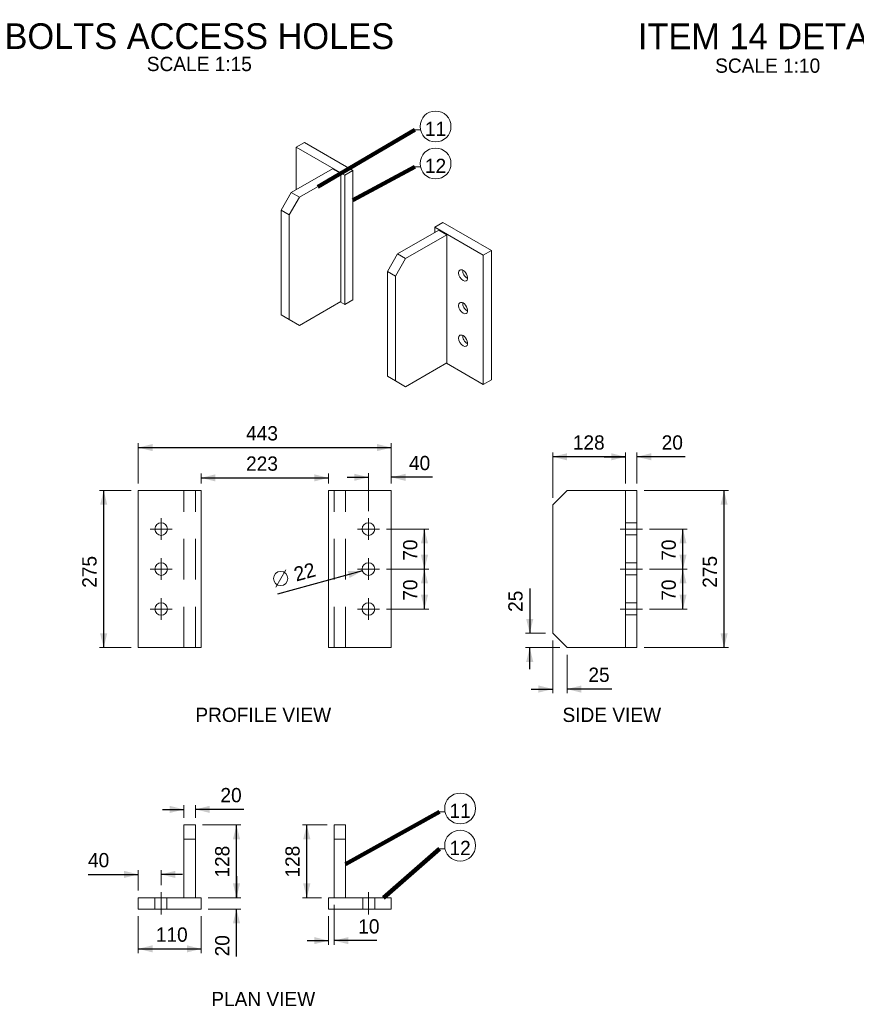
# Model space of a CAD drawing. Header units: millimetres. Extents: x -91343 to -63338, y -767328 to -747548.
# Tile 16 of 42: x -78994 to -74116, y -759567 to -753826. Entities that reach past the tile are written whole.
import ezdxf
from ezdxf.enums import TextEntityAlignment as Align

# ---------------------------------------------------------------- set-up
doc = ezdxf.new("R2010")
doc.units = ezdxf.units.MM
doc.header["$MEASUREMENT"] = 0
for name, pattern in [('DGN Style 2', [396.127113, 237.676268, -158.450845]), ('DGN Style 4', [634.199507, 316.90169, -158.450845, 0.396127, -158.450845]), ('DGN Style 5', [277.288979, 118.838134, -158.450845])]:
    doc.linetypes.add(name, pattern=pattern)
doc.styles.add('Style-ENGINEERING', font='ENGINEERING.shx')
doc.styles.add('Style-ENGINEERING_0', font='ENGINEERING.shx')
doc.dimstyles.new('MetricMM', dxfattribs={"dimtxt": 3, "dimasz": 3, "dimexe": 1.5, "dimexo": 1.5, "dimgap": 1.5, "dimtad": 1, "dimdec": 0, "dimzin": 7, "dimtxsty": 'Style-ENGINEERING_0', "dimcen": 0.09, "dimclrd": 1, "dimclre": 1, "dimclrt": 7, "dimadec": 0, "dimazin": 3, "dimtfac": 1, "dimtdec": 0, "dimtofl": 0, "dimtmove": 0, "dimatfit": 3, "dimfxl": 1, "dimtzin": 7, "dimlwd": -1, "dimlwe": 0, "dimarcsym": 0})

# ---------------------------------------------------------------- blocks, each defined once
blk = doc.blocks.new('*D646')
at = {"color": 1, "linetype": 'Continuous', "lineweight": 0, "transparency": 16777216}
for p, q in [((1986.6, 866.3), (2478.1, 866.3)), ((1986.6, -49.4), (2478.1, -49.4))]:
    blk.add_line(p, q, dxfattribs=at)
at = {"color": 1, "linetype": 'Continuous', "transparency": 16777216}
blk.add_line((2453.1, -49.4), (2453.1, 866.3), dxfattribs=at)
at = {"color": 1, "linetype": 'Continuous', "lineweight": 0, "transparency": 16777216, "extrusion": (0, 0, -1)}
blk.add_solid([(-2432.3, 783.1), (-2453.1, 866.3), (-2473.9, 783.1)], dxfattribs=at)
at = {"color": 1, "linetype": 'Continuous', "lineweight": 0, "transparency": 16777216}
blk.add_solid([(2473.9, 33.8), (2453.1, -49.4), (2432.3, 33.8)], dxfattribs=at)
at = {"layer": 'Defpoints', "color": 7, "linetype": 'Continuous', "lineweight": 0, "transparency": 16777216}
for p in [(1944.9, 866.3), (2453.1, 866.3), (2453.1, 408.4), (1944.9, -49.4)]:
    blk.add_point(p, dxfattribs=at)
at = {"color": 7, "linetype": 'Continuous', "lineweight": 0, "transparency": 16777216, "style": 'Style-ENGINEERING'}
blk.add_text('275', height=83.25, rotation=90, dxfattribs=at).set_placement((2369.9, 299.3), align=Align.MIDDLE_LEFT)
blk = doc.blocks.new('*D647')
at = {"color": 1, "linetype": 'Continuous', "lineweight": 0, "transparency": 16777216}
for p, q in [((1453.9, 824.7), (1453.9, 1088.3)), ((1878.3, 907.9), (1878.3, 1088.3))]:
    blk.add_line(p, q, dxfattribs=at)
at = {"color": 1, "linetype": 'Continuous', "transparency": 16777216}
blk.add_line((1878.3, 1063.3), (1453.9, 1063.3), dxfattribs=at)
at = {"color": 1, "linetype": 'Continuous', "lineweight": 0, "transparency": 16777216}
blk.add_solid([(1537.2, 1042.5), (1453.9, 1063.3), (1537.2, 1084.1)], dxfattribs=at)
at = {"color": 1, "linetype": 'Continuous', "lineweight": 0, "transparency": 16777216, "extrusion": (0, 0, -1)}
blk.add_solid([(-1795.1, 1084.1), (-1878.3, 1063.3), (-1795.1, 1042.5)], dxfattribs=at)
at = {"layer": 'Defpoints', "color": 7, "linetype": 'Continuous', "lineweight": 0, "transparency": 16777216}
for p in [(1453.9, 1063.3), (1666.1, 1063.3), (1878.3, 866.3), (1453.9, 783.1)]:
    blk.add_point(p, dxfattribs=at)
at = {"color": 7, "linetype": 'Continuous', "lineweight": 0, "transparency": 16777216, "style": 'Style-ENGINEERING'}
blk.add_text('128', height=83.25, dxfattribs=at).set_placement((1571.1, 1146.6), align=Align.MIDDLE_LEFT)
blk = doc.blocks.new('*D648')
at = {"color": 1, "linetype": 'Continuous', "transparency": 16777216}
for p, q in [((1753.5, 1063.3), (1878.3, 1063.3)), ((2225.6, 1063.3), (1944.9, 1063.3))]:
    blk.add_line(p, q, dxfattribs=at)
at = {"color": 1, "linetype": 'Continuous', "lineweight": 0, "transparency": 16777216}
for p, q in [((1878.3, 907.9), (1878.3, 1088.3)), ((1944.9, 907.9), (1944.9, 1088.3))]:
    blk.add_line(p, q, dxfattribs=at)
at = {"color": 1, "linetype": 'Continuous', "lineweight": 0, "transparency": 16777216, "extrusion": (0, 0, -1)}
blk.add_solid([(-1795.1, 1084.1), (-1878.3, 1063.3), (-1795.1, 1042.5)], dxfattribs=at)
at = {"color": 1, "linetype": 'Continuous', "lineweight": 0, "transparency": 16777216}
blk.add_solid([(2028.2, 1042.5), (1944.9, 1063.3), (2028.2, 1084.1)], dxfattribs=at)
at = {"layer": 'Defpoints', "color": 7, "linetype": 'Continuous', "lineweight": 0, "transparency": 16777216}
for p in [(1878.3, 1063.3), (2157.5, 1063.3), (1878.3, 866.3), (1944.9, 866.3)]:
    blk.add_point(p, dxfattribs=at)
at = {"color": 7, "linetype": 'Continuous', "lineweight": 0, "transparency": 16777216, "style": 'Style-ENGINEERING'}
blk.add_text('20', height=83.25, dxfattribs=at).set_placement((2089.3, 1146.6), align=Align.MIDDLE_LEFT)
blk = doc.blocks.new('*D649')
at = {"color": 1, "linetype": 'Continuous', "lineweight": 0, "transparency": 16777216}
for p, q in [((138, -1083.4), (-5.1, -1083.4)), ((104.7, -1507.8), (-5.1, -1507.8))]:
    blk.add_line(p, q, dxfattribs=at)
at = {"color": 1, "linetype": 'Continuous', "transparency": 16777216}
blk.add_line((19.9, -1507.8), (19.9, -1083.4), dxfattribs=at)
at = {"color": 1, "linetype": 'Continuous', "lineweight": 0, "transparency": 16777216, "extrusion": (0, 0, -1)}
blk.add_solid([(0.9, -1166.7), (-19.9, -1083.4), (-40.7, -1166.7)], dxfattribs=at)
at = {"color": 1, "linetype": 'Continuous', "lineweight": 0, "transparency": 16777216}
blk.add_solid([(40.7, -1424.6), (19.9, -1507.8), (-0.9, -1424.6)], dxfattribs=at)
at = {"layer": 'Defpoints', "color": 7, "linetype": 'Continuous', "lineweight": 0, "transparency": 16777216}
for p in [(19.9, -1083.4), (179.6, -1083.4), (19.9, -1295.6), (146.3, -1507.8)]:
    blk.add_point(p, dxfattribs=at)
at = {"color": 7, "linetype": 'Continuous', "lineweight": 0, "transparency": 16777216, "style": 'Style-ENGINEERING'}
blk.add_text('128', height=83.25, rotation=90, dxfattribs=at).set_placement((-63.3, -1390.7), align=Align.MIDDLE_LEFT)
blk = doc.blocks.new('*D650')
at = {"color": 1, "linetype": 'Continuous', "transparency": 16777216}
for p, q in [((-389.9, -1383), (-389.9, -1507.8)), ((-389.9, -1850.1), (-389.9, -1574.4))]:
    blk.add_line(p, q, dxfattribs=at)
at = {"color": 1, "linetype": 'Continuous', "lineweight": 0, "transparency": 16777216}
for p, q in [((-554.6, -1507.8), (-364.9, -1507.8)), ((-554.6, -1574.4), (-364.9, -1574.4))]:
    blk.add_line(p, q, dxfattribs=at)
blk.add_solid([(-369.1, -1424.6), (-389.9, -1507.8), (-410.7, -1424.6)], dxfattribs=at)
at = {"color": 1, "linetype": 'Continuous', "lineweight": 0, "transparency": 16777216, "extrusion": (0, 0, -1)}
blk.add_solid([(410.7, -1657.7), (389.9, -1574.4), (369.1, -1657.7)], dxfattribs=at)
at = {"layer": 'Defpoints', "color": 7, "linetype": 'Continuous', "lineweight": 0, "transparency": 16777216}
for p in [(-596.3, -1507.8), (-596.3, -1574.4), (-389.9, -1574.4), (-389.9, -1782)]:
    blk.add_point(p, dxfattribs=at)
at = {"color": 7, "linetype": 'Continuous', "lineweight": 0, "transparency": 16777216, "style": 'Style-ENGINEERING'}
blk.add_text('20', height=83.25, rotation=90, dxfattribs=at).set_placement((-473.1, -1850.1), align=Align.MIDDLE_LEFT)
blk = doc.blocks.new('*D651')
at = {"color": 1, "linetype": 'Continuous', "lineweight": 0, "transparency": 16777216}
for p, q in [((-587.9, -1083.4), (-364.9, -1083.4)), ((-554.6, -1507.8), (-364.9, -1507.8))]:
    blk.add_line(p, q, dxfattribs=at)
at = {"color": 1, "linetype": 'Continuous', "transparency": 16777216}
blk.add_line((-389.9, -1507.8), (-389.9, -1083.4), dxfattribs=at)
at = {"color": 1, "linetype": 'Continuous', "lineweight": 0, "transparency": 16777216, "extrusion": (0, 0, -1)}
blk.add_solid([(410.7, -1166.7), (389.9, -1083.4), (369.1, -1166.7)], dxfattribs=at)
at = {"color": 1, "linetype": 'Continuous', "lineweight": 0, "transparency": 16777216}
blk.add_solid([(-369.1, -1424.6), (-389.9, -1507.8), (-410.7, -1424.6)], dxfattribs=at)
at = {"layer": 'Defpoints', "color": 7, "linetype": 'Continuous', "lineweight": 0, "transparency": 16777216}
for p in [(-629.6, -1083.4), (-389.9, -1083.4), (-389.9, -1295.6), (-596.3, -1507.8)]:
    blk.add_point(p, dxfattribs=at)
at = {"color": 7, "linetype": 'Continuous', "lineweight": 0, "transparency": 16777216, "style": 'Style-ENGINEERING'}
blk.add_text('128', height=83.25, rotation=90, dxfattribs=at).set_placement((-473.1, -1390.7), align=Align.MIDDLE_LEFT)
blk = doc.blocks.new('*D652')
at = {"color": 1, "linetype": 'Continuous', "lineweight": 0, "transparency": 16777216}
for p, q in [((-696.2, -1041.8), (-696.2, -967.9)), ((-629.6, -1041.8), (-629.6, -967.9))]:
    blk.add_line(p, q, dxfattribs=at)
at = {"color": 1, "linetype": 'Continuous', "transparency": 16777216}
for p, q in [((-821, -992.9), (-696.2, -992.9)), ((-347.3, -992.9), (-629.6, -992.9))]:
    blk.add_line(p, q, dxfattribs=at)
at = {"color": 1, "linetype": 'Continuous', "lineweight": 0, "transparency": 16777216, "extrusion": (0, 0, -1)}
blk.add_solid([(779.4, -972.1), (696.2, -992.9), (779.4, -1013.7)], dxfattribs=at)
at = {"color": 1, "linetype": 'Continuous', "lineweight": 0, "transparency": 16777216}
blk.add_solid([(-546.3, -1013.7), (-629.6, -992.9), (-546.3, -972.1)], dxfattribs=at)
at = {"layer": 'Defpoints', "color": 7, "linetype": 'Continuous', "lineweight": 0, "transparency": 16777216}
for p in [(-696.2, -992.9), (-415.5, -992.9), (-696.2, -1083.4), (-629.6, -1083.4)]:
    blk.add_point(p, dxfattribs=at)
at = {"color": 7, "linetype": 'Continuous', "lineweight": 0, "transparency": 16777216, "style": 'Style-ENGINEERING'}
blk.add_text('20', height=83.25, dxfattribs=at).set_placement((-483.6, -909.7), align=Align.MIDDLE_LEFT)
blk = doc.blocks.new('*D653')
at = {"color": 1, "linetype": 'Continuous', "transparency": 16777216}
for p, q in [((-1255.8, -1372.1), (-962.6, -1372.1)), ((-704.5, -1372.1), (-829.4, -1372.1))]:
    blk.add_line(p, q, dxfattribs=at)
at = {"color": 1, "linetype": 'Continuous', "lineweight": 0, "transparency": 16777216}
for p, q in [((-962.6, -1466.2), (-962.6, -1347.2)), ((-829.4, -1434.6), (-829.4, -1347.2))]:
    blk.add_line(p, q, dxfattribs=at)
at = {"color": 1, "linetype": 'Continuous', "lineweight": 0, "transparency": 16777216, "extrusion": (0, 0, -1)}
blk.add_solid([(1045.8, -1351.3), (962.6, -1372.1), (1045.8, -1393)], dxfattribs=at)
at = {"color": 1, "linetype": 'Continuous', "lineweight": 0, "transparency": 16777216}
blk.add_solid([(-746.1, -1393), (-829.4, -1372.1), (-746.1, -1351.3)], dxfattribs=at)
at = {"layer": 'Defpoints', "color": 7, "linetype": 'Continuous', "lineweight": 0, "transparency": 16777216}
for p in [(-1187.6, -1372.1), (-962.6, -1372.1), (-829.4, -1476.2), (-962.6, -1507.8)]:
    blk.add_point(p, dxfattribs=at)
at = {"color": 7, "linetype": 'Continuous', "lineweight": 0, "transparency": 16777216, "style": 'Style-ENGINEERING'}
blk.add_text('40', height=83.25, dxfattribs=at).set_placement((-1255.8, -1288.9), align=Align.MIDDLE_LEFT)
blk = doc.blocks.new('*D654')
at = {"color": 1, "linetype": 'Continuous', "lineweight": 0, "transparency": 16777216}
for p, q in [((-962.6, -1616.1), (-962.6, -1831.3)), ((-596.3, -1616.1), (-596.3, -1831.3))]:
    blk.add_line(p, q, dxfattribs=at)
at = {"color": 1, "linetype": 'Continuous', "transparency": 16777216}
blk.add_line((-962.6, -1806.3), (-596.3, -1806.3), dxfattribs=at)
at = {"color": 1, "linetype": 'Continuous', "lineweight": 0, "transparency": 16777216}
blk.add_solid([(-879.3, -1827.1), (-962.6, -1806.3), (-879.3, -1785.5)], dxfattribs=at)
at = {"color": 1, "linetype": 'Continuous', "lineweight": 0, "transparency": 16777216, "extrusion": (0, 0, -1)}
blk.add_solid([(679.5, -1785.5), (596.3, -1806.3), (679.5, -1827.1)], dxfattribs=at)
at = {"layer": 'Defpoints', "color": 7, "linetype": 'Continuous', "lineweight": 0, "transparency": 16777216}
for p in [(-962.6, -1574.4), (-596.3, -1574.4), (-779.4, -1806.3), (-596.3, -1806.3)]:
    blk.add_point(p, dxfattribs=at)
at = {"color": 7, "linetype": 'Continuous', "lineweight": 0, "transparency": 16777216, "style": 'Style-ENGINEERING'}
blk.add_text('110', height=83.25, dxfattribs=at).set_placement((-860.4, -1723.1), align=Align.MIDDLE_LEFT)
blk = doc.blocks.new('*D655')
at = {"color": 7, "linetype": 'Continuous', "lineweight": 0, "transparency": 16777216}
blk.add_line((-161.3, 302.2), (-103.2, 404.6), dxfattribs=at)
at = {"color": 1, "linetype": 'Continuous', "transparency": 16777216}
blk.add_line((344.1, 398.7), (-150.2, 262.1), dxfattribs=at)
at = {"color": 7, "linetype": 'Continuous', "lineweight": 0, "transparency": 16777216}
blk.add_circle((-132.2, 353.4), 41.6, dxfattribs=at)
at = {"color": 1, "linetype": 'Continuous', "lineweight": 0, "transparency": 16777216, "extrusion": (0, 0, -1)}
blk.add_solid([(-258.3, 396.6), (-344.1, 398.7), (-269.4, 356.4)], dxfattribs=at)
at = {"color": 7, "linetype": 'Continuous', "lineweight": 0, "transparency": 16777216, "style": 'Style-ENGINEERING'}
blk.add_text('22', height=83.25, rotation=15.44752, dxfattribs=at).set_placement((-52, 375.6), align=Align.MIDDLE_LEFT)
blk = doc.blocks.new('*D656')
at = {"color": 1, "linetype": 'Continuous', "lineweight": 0, "transparency": 16777216}
for p, q in [((-596.3, 907.9), (-596.3, 965.3)), ((146.3, 907.9), (146.3, 965.3))]:
    blk.add_line(p, q, dxfattribs=at)
at = {"color": 1, "linetype": 'Continuous', "transparency": 16777216}
blk.add_line((-596.3, 940.3), (146.3, 940.3), dxfattribs=at)
at = {"color": 1, "linetype": 'Continuous', "lineweight": 0, "transparency": 16777216}
blk.add_solid([(-513, 919.5), (-596.3, 940.3), (-513, 961.1)], dxfattribs=at)
at = {"color": 1, "linetype": 'Continuous', "lineweight": 0, "transparency": 16777216, "extrusion": (0, 0, -1)}
blk.add_solid([(-63.1, 961.1), (-146.3, 940.3), (-63.1, 919.5)], dxfattribs=at)
at = {"layer": 'Defpoints', "color": 7, "linetype": 'Continuous', "lineweight": 0, "transparency": 16777216}
for p in [(-225, 940.3), (146.3, 940.3), (-596.3, 866.3), (146.3, 866.3)]:
    blk.add_point(p, dxfattribs=at)
at = {"color": 7, "linetype": 'Continuous', "lineweight": 0, "transparency": 16777216, "style": 'Style-ENGINEERING'}
blk.add_text('223', height=83.25, dxfattribs=at).set_placement((-334.1, 1023.6), align=Align.MIDDLE_LEFT)
blk = doc.blocks.new('*D657')
at = {"color": 1, "linetype": 'Continuous', "lineweight": 0, "transparency": 16777216}
for p, q in [((-962.6, 907.9), (-962.6, 1141.9)), ((512.6, 907.9), (512.6, 1141.9))]:
    blk.add_line(p, q, dxfattribs=at)
at = {"color": 1, "linetype": 'Continuous', "transparency": 16777216}
blk.add_line((-962.6, 1116.9), (512.6, 1116.9), dxfattribs=at)
at = {"color": 1, "linetype": 'Continuous', "lineweight": 0, "transparency": 16777216}
blk.add_solid([(-879.3, 1096.1), (-962.6, 1116.9), (-879.3, 1137.7)], dxfattribs=at)
at = {"color": 1, "linetype": 'Continuous', "lineweight": 0, "transparency": 16777216, "extrusion": (0, 0, -1)}
blk.add_solid([(-429.4, 1137.7), (-512.6, 1116.9), (-429.4, 1096.1)], dxfattribs=at)
at = {"layer": 'Defpoints', "color": 7, "linetype": 'Continuous', "lineweight": 0, "transparency": 16777216}
for p in [(-225, 1116.9), (512.6, 1116.9), (-962.6, 866.3), (512.6, 866.3)]:
    blk.add_point(p, dxfattribs=at)
at = {"color": 7, "linetype": 'Continuous', "lineweight": 0, "transparency": 16777216, "style": 'Style-ENGINEERING'}
blk.add_text('443', height=83.25, dxfattribs=at).set_placement((-334.1, 1200.2), align=Align.MIDDLE_LEFT)
blk = doc.blocks.new('*D658')
at = {"color": 1, "linetype": 'Continuous', "lineweight": 0, "transparency": 16777216}
for p, q in [((-1004.2, 866.3), (-1189.3, 866.3)), ((-1004.2, -49.4), (-1189.3, -49.4))]:
    blk.add_line(p, q, dxfattribs=at)
at = {"color": 1, "linetype": 'Continuous', "transparency": 16777216}
blk.add_line((-1164.4, -49.4), (-1164.4, 866.3), dxfattribs=at)
at = {"color": 1, "linetype": 'Continuous', "lineweight": 0, "transparency": 16777216, "extrusion": (0, 0, -1)}
blk.add_solid([(1185.2, 783.1), (1164.4, 866.3), (1143.5, 783.1)], dxfattribs=at)
at = {"color": 1, "linetype": 'Continuous', "lineweight": 0, "transparency": 16777216}
blk.add_solid([(-1143.5, 33.8), (-1164.4, -49.4), (-1185.2, 33.8)], dxfattribs=at)
at = {"layer": 'Defpoints', "color": 7, "linetype": 'Continuous', "lineweight": 0, "transparency": 16777216}
for p in [(-1164.4, 866.3), (-962.6, 866.3), (-1164.4, 408.4), (-962.6, -49.4)]:
    blk.add_point(p, dxfattribs=at)
at = {"color": 7, "linetype": 'Continuous', "lineweight": 0, "transparency": 16777216, "style": 'Style-ENGINEERING'}
blk.add_text('275', height=83.25, rotation=90, dxfattribs=at).set_placement((-1247.6, 299.3), align=Align.MIDDLE_LEFT)
blk = doc.blocks.new('*D659')
at = {"color": 1, "linetype": 'Continuous', "transparency": 16777216}
for p, q in [((254.5, 943.6), (379.4, 943.6)), ((752, 943.6), (512.6, 943.6))]:
    blk.add_line(p, q, dxfattribs=at)
at = {"color": 1, "linetype": 'Continuous', "lineweight": 0, "transparency": 16777216}
for p, q in [((379.4, 746.7), (379.4, 968.6)), ((512.6, 907.9), (512.6, 968.6))]:
    blk.add_line(p, q, dxfattribs=at)
at = {"color": 1, "linetype": 'Continuous', "lineweight": 0, "transparency": 16777216, "extrusion": (0, 0, -1)}
blk.add_solid([(-296.2, 964.4), (-379.4, 943.6), (-296.2, 922.8)], dxfattribs=at)
at = {"color": 1, "linetype": 'Continuous', "lineweight": 0, "transparency": 16777216}
blk.add_solid([(595.9, 922.8), (512.6, 943.6), (595.9, 964.4)], dxfattribs=at)
at = {"layer": 'Defpoints', "color": 7, "linetype": 'Continuous', "lineweight": 0, "transparency": 16777216}
for p in [(512.6, 943.6), (683.8, 943.6), (512.6, 866.3), (379.4, 705.1)]:
    blk.add_point(p, dxfattribs=at)
at = {"color": 7, "linetype": 'Continuous', "lineweight": 0, "transparency": 16777216, "style": 'Style-ENGINEERING'}
blk.add_text('40', height=83.25, dxfattribs=at).set_placement((615.6, 1026.9), align=Align.MIDDLE_LEFT)
blk = doc.blocks.new('*D772')
at = {"color": 1, "linetype": 'Continuous', "lineweight": 0, "transparency": 16777216}
for p, q in [((2018.2, 408.4), (2238.3, 408.4)), ((2018.2, 175.3), (2238.3, 175.3))]:
    blk.add_line(p, q, dxfattribs=at)
at = {"color": 1, "linetype": 'Continuous', "transparency": 16777216}
blk.add_line((2213.4, 175.3), (2213.4, 408.4), dxfattribs=at)
at = {"color": 1, "linetype": 'Continuous', "lineweight": 0, "transparency": 16777216, "extrusion": (0, 0, -1)}
blk.add_solid([(-2192.6, 325.2), (-2213.4, 408.4), (-2234.2, 325.2)], dxfattribs=at)
at = {"color": 1, "linetype": 'Continuous', "lineweight": 0, "transparency": 16777216}
blk.add_solid([(2234.2, 258.6), (2213.4, 175.3), (2192.6, 258.6)], dxfattribs=at)
at = {"layer": 'Defpoints', "color": 7, "linetype": 'Continuous', "lineweight": 0, "transparency": 16777216}
for p in [(1976.6, 408.4), (2213.4, 408.4), (2213.4, 291.9), (1976.6, 175.3)]:
    blk.add_point(p, dxfattribs=at)
at = {"color": 7, "linetype": 'Continuous', "lineweight": 0, "transparency": 16777216, "style": 'Style-ENGINEERING'}
blk.add_text('70', height=83.25, rotation=90, dxfattribs=at).set_placement((2130.1, 223.7), align=Align.MIDDLE_LEFT)
blk = doc.blocks.new('*D773')
at = {"color": 1, "linetype": 'Continuous', "lineweight": 0, "transparency": 16777216}
for p, q in [((2018.2, 641.5), (2238.3, 641.5)), ((2018.2, 408.4), (2238.3, 408.4))]:
    blk.add_line(p, q, dxfattribs=at)
at = {"color": 1, "linetype": 'Continuous', "transparency": 16777216}
blk.add_line((2213.4, 408.4), (2213.4, 641.5), dxfattribs=at)
at = {"color": 1, "linetype": 'Continuous', "lineweight": 0, "transparency": 16777216, "extrusion": (0, 0, -1)}
blk.add_solid([(-2192.6, 558.3), (-2213.4, 641.5), (-2234.2, 558.3)], dxfattribs=at)
at = {"color": 1, "linetype": 'Continuous', "lineweight": 0, "transparency": 16777216}
blk.add_solid([(2234.2, 491.7), (2213.4, 408.4), (2192.6, 491.7)], dxfattribs=at)
at = {"layer": 'Defpoints', "color": 7, "linetype": 'Continuous', "lineweight": 0, "transparency": 16777216}
for p in [(1976.6, 641.5), (2213.4, 641.5), (2213.4, 525), (1976.6, 408.4)]:
    blk.add_point(p, dxfattribs=at)
at = {"color": 7, "linetype": 'Continuous', "lineweight": 0, "transparency": 16777216, "style": 'Style-ENGINEERING'}
blk.add_text('70', height=83.25, rotation=90, dxfattribs=at).set_placement((2130.1, 456.8), align=Align.MIDDLE_LEFT)
blk = doc.blocks.new('*D774')
at = {"color": 1, "linetype": 'Continuous', "lineweight": 0, "transparency": 16777216}
for p, q in [((484.6, 408.4), (731, 408.4)), ((484.6, 175.3), (731, 175.3))]:
    blk.add_line(p, q, dxfattribs=at)
at = {"color": 1, "linetype": 'Continuous', "transparency": 16777216}
blk.add_line((706.1, 175.3), (706.1, 408.4), dxfattribs=at)
at = {"color": 1, "linetype": 'Continuous', "lineweight": 0, "transparency": 16777216, "extrusion": (0, 0, -1)}
blk.add_solid([(-685.3, 325.2), (-706.1, 408.4), (-726.9, 325.2)], dxfattribs=at)
at = {"color": 1, "linetype": 'Continuous', "lineweight": 0, "transparency": 16777216}
blk.add_solid([(726.9, 258.6), (706.1, 175.3), (685.3, 258.6)], dxfattribs=at)
at = {"layer": 'Defpoints', "color": 7, "linetype": 'Continuous', "lineweight": 0, "transparency": 16777216}
for p in [(443, 408.4), (706.1, 408.4), (706.1, 291.9), (443, 175.3)]:
    blk.add_point(p, dxfattribs=at)
at = {"color": 7, "linetype": 'Continuous', "lineweight": 0, "transparency": 16777216, "style": 'Style-ENGINEERING'}
blk.add_text('70', height=83.25, rotation=90, dxfattribs=at).set_placement((622.8, 223.7), align=Align.MIDDLE_LEFT)
blk = doc.blocks.new('*D775')
at = {"color": 1, "linetype": 'Continuous', "lineweight": 0, "transparency": 16777216}
for p, q in [((484.6, 641.5), (731, 641.5)), ((484.6, 408.4), (731, 408.4))]:
    blk.add_line(p, q, dxfattribs=at)
at = {"color": 1, "linetype": 'Continuous', "transparency": 16777216}
blk.add_line((706.1, 408.4), (706.1, 641.5), dxfattribs=at)
at = {"color": 1, "linetype": 'Continuous', "lineweight": 0, "transparency": 16777216, "extrusion": (0, 0, -1)}
blk.add_solid([(-685.3, 558.3), (-706.1, 641.5), (-726.9, 558.3)], dxfattribs=at)
at = {"color": 1, "linetype": 'Continuous', "lineweight": 0, "transparency": 16777216}
blk.add_solid([(726.9, 491.7), (706.1, 408.4), (685.3, 491.7)], dxfattribs=at)
at = {"layer": 'Defpoints', "color": 7, "linetype": 'Continuous', "lineweight": 0, "transparency": 16777216}
for p in [(443, 641.5), (706.1, 641.5), (706.1, 525), (443, 408.4)]:
    blk.add_point(p, dxfattribs=at)
at = {"color": 7, "linetype": 'Continuous', "lineweight": 0, "transparency": 16777216, "style": 'Style-ENGINEERING'}
blk.add_text('70', height=83.25, rotation=90, dxfattribs=at).set_placement((622.8, 456.8), align=Align.MIDDLE_LEFT)
blk = doc.blocks.new('*D776')
at = {"color": 1, "linetype": 'Continuous', "lineweight": 0, "transparency": 16777216}
for p, q in [((1453.9, -7.8), (1453.9, -316.1)), ((1537.2, -91.1), (1537.2, -316.1))]:
    blk.add_line(p, q, dxfattribs=at)
at = {"color": 1, "linetype": 'Continuous', "transparency": 16777216}
for p, q in [((1329, -291.2), (1453.9, -291.2)), ((1798.4, -291.2), (1537.2, -291.2))]:
    blk.add_line(p, q, dxfattribs=at)
at = {"color": 1, "linetype": 'Continuous', "lineweight": 0, "transparency": 16777216, "extrusion": (0, 0, -1)}
blk.add_solid([(-1370.7, -270.4), (-1453.9, -291.2), (-1370.7, -312)], dxfattribs=at)
at = {"color": 1, "linetype": 'Continuous', "lineweight": 0, "transparency": 16777216}
blk.add_solid([(1620.4, -312), (1537.2, -291.2), (1620.4, -270.4)], dxfattribs=at)
at = {"layer": 'Defpoints', "color": 7, "linetype": 'Continuous', "lineweight": 0, "transparency": 16777216}
for p in [(1453.9, 33.8), (1537.2, -49.4), (1537.2, -291.2), (1730.2, -291.2)]:
    blk.add_point(p, dxfattribs=at)
at = {"color": 7, "linetype": 'Continuous', "lineweight": 0, "transparency": 16777216, "style": 'Style-ENGINEERING'}
blk.add_text('25', height=83.25, dxfattribs=at).set_placement((1662, -207.9), align=Align.MIDDLE_LEFT)
blk = doc.blocks.new('*D777')
at = {"color": 1, "linetype": 'Continuous', "transparency": 16777216}
for p, q in [((1319.9, 295), (1319.9, 33.8)), ((1319.9, -174.3), (1319.9, -49.4))]:
    blk.add_line(p, q, dxfattribs=at)
at = {"color": 1, "linetype": 'Continuous', "lineweight": 0, "transparency": 16777216}
for p, q in [((1412.3, 33.8), (1294.9, 33.8)), ((1495.5, -49.4), (1294.9, -49.4))]:
    blk.add_line(p, q, dxfattribs=at)
blk.add_solid([(1340.7, 117.1), (1319.9, 33.8), (1299, 117.1)], dxfattribs=at)
at = {"color": 1, "linetype": 'Continuous', "lineweight": 0, "transparency": 16777216, "extrusion": (0, 0, -1)}
blk.add_solid([(-1299, -132.7), (-1319.9, -49.4), (-1340.7, -132.7)], dxfattribs=at)
at = {"layer": 'Defpoints', "color": 7, "linetype": 'Continuous', "lineweight": 0, "transparency": 16777216}
for p in [(1319.9, 226.9), (1319.9, 33.8), (1453.9, 33.8), (1537.2, -49.4)]:
    blk.add_point(p, dxfattribs=at)
at = {"color": 7, "linetype": 'Continuous', "lineweight": 0, "transparency": 16777216, "style": 'Style-ENGINEERING'}
blk.add_text('25', height=83.25, rotation=90, dxfattribs=at).set_placement((1236.6, 158.7), align=Align.MIDDLE_LEFT)
blk = doc.blocks.new('*D778')
at = {"color": 1, "linetype": 'Continuous', "lineweight": 0, "transparency": 16777216}
for p, q in [((179.6, -1549.5), (179.6, -1783.3)), ((146.3, -1616.1), (146.3, -1783.3))]:
    blk.add_line(p, q, dxfattribs=at)
at = {"color": 1, "linetype": 'Continuous', "transparency": 16777216}
for p, q in [((21.4, -1758.4), (146.3, -1758.4)), ((428.3, -1758.4), (179.6, -1758.4))]:
    blk.add_line(p, q, dxfattribs=at)
at = {"color": 1, "linetype": 'Continuous', "lineweight": 0, "transparency": 16777216, "extrusion": (0, 0, -1)}
blk.add_solid([(-63.1, -1737.6), (-146.3, -1758.4), (-63.1, -1779.2)], dxfattribs=at)
at = {"color": 1, "linetype": 'Continuous', "lineweight": 0, "transparency": 16777216}
blk.add_solid([(262.9, -1779.2), (179.6, -1758.4), (262.9, -1737.6)], dxfattribs=at)
at = {"layer": 'Defpoints', "color": 7, "linetype": 'Continuous', "lineweight": 0, "transparency": 16777216}
for p in [(179.6, -1507.8), (146.3, -1574.4), (179.6, -1758.4), (374.2, -1758.4)]:
    blk.add_point(p, dxfattribs=at)
at = {"color": 7, "linetype": 'Continuous', "lineweight": 0, "transparency": 16777216, "style": 'Style-ENGINEERING'}
blk.add_text('10', height=83.25, dxfattribs=at).set_placement((320.1, -1675.1), align=Align.MIDDLE_LEFT)
blk = doc.blocks.new('*U569')
at = {"color": 7, "linetype": 'Continuous', "lineweight": 0}
for p, q in [((682.69, 2970.8), (649.69, 2970.8)), ((-41.23, 2868.21), (5.87, 2895.4)), ((5.87, 2895.4), (288.43, 2732.27)), ((-41.23, 2620.79), (-41.23, 2868.21)), ((241.33, 2705.08), (-41.23, 2868.21)), ((288.43, 2732.27), (241.33, 2705.08)), ((241.33, 1951.93), (241.33, 2705.08)), ((288.43, 2732.27), (288.43, 1979.12)), ((682.69, 2754.65), (649.69, 2754.65)), ((-129.41, 2501.9), (-70.54, 2603.86)), ((-23.45, 2576.67), (-82.32, 2474.71)), ((766.42, 2401.91), (813.52, 2429.1)), ((813.52, 2429.1), (1096.08, 2265.97)), ((766.42, 2401.91), (766.42, 2372.01)), ((1048.98, 2238.78), (766.42, 2401.91)), ((548.74, 2246.32), (489.87, 2144.36)), ((1096.08, 2265.97), (1048.98, 2238.78)), ((1096.08, 1512.82), (1096.08, 2265.97)), ((536.96, 2117.17), (595.83, 2219.13)), ((1048.98, 1485.63), (1048.98, 2238.78)), ((215.43, 1966.89), (241.33, 1951.93)), ((241.33, 1951.93), (288.43, 1979.12)), ((834.71, 1609.35), (1048.98, 1485.63)), ((1048.98, 1485.63), (1096.08, 1512.82)), ((-962.57, -49.44), (-962.57, 866.31)), ((-962.57, 866.31), (-596.27, 866.31)), ((-596.27, 866.31), (-596.27, -49.44)), ((146.32, 866.31), (146.32, -49.44)), ((512.62, 866.31), (146.32, 866.31)), ((512.62, -49.44), (512.62, 866.31)), ((1453.92, 783.06), (1537.17, 866.31)), ((1878.33, 866.31), (1537.17, 866.31)), ((1878.33, 866.31), (1878.33, -49.44)), ((1453.92, 783.06), (1453.92, 33.81)), ((1453.92, 33.81), (1537.17, -49.44)), ((-962.57, -49.44), (-596.27, -49.44)), ((512.62, -49.44), (146.32, -49.44)), ((1878.33, -49.44), (1537.17, -49.44)), ((825.9, -1006.61), (792.9, -1006.61)), ((-696.17, -1083.44), (-629.57, -1083.44)), ((-696.17, -1507.85), (-696.17, -1083.44)), ((-629.57, -1507.85), (-629.57, -1083.44)), ((179.62, -1507.85), (179.62, -1083.44)), ((246.22, -1083.44), (179.62, -1083.44)), ((246.22, -1507.85), (246.22, -1083.44)), ((-629.57, -1166.69), (-696.17, -1166.69)), ((246.22, -1166.69), (179.62, -1166.69)), ((825.9, -1222.76), (792.9, -1222.76))]:
    blk.add_line(p, q, dxfattribs=at)
at = {"color": 7, "linetype": 'Continuous', "lineweight": 0, "ltscale": 3.33}
for p, q in [((-70.54, 2603.86), (170.69, 2743.14)), ((-23.45, 2576.67), (217.79, 2715.95)), ((217.79, 2715.95), (170.69, 2743.14)), ((217.79, 2715.95), (217.79, 1968.24)), ((-23.45, 2576.67), (-70.54, 2603.86)), ((-82.32, 2474.71), (-129.41, 2501.9)), ((-129.41, 1890.14), (-129.41, 2501.9)), ((-82.32, 1862.95), (-82.32, 2474.71)), ((548.74, 2246.32), (789.97, 2385.6)), ((595.83, 2219.13), (837.06, 2358.41)), ((837.06, 2358.41), (789.97, 2385.6)), ((837.06, 2358.41), (837.06, 1610.71)), ((595.83, 2219.13), (548.74, 2246.32)), ((536.96, 2117.17), (489.87, 2144.36)), ((489.87, 1532.6), (489.87, 2144.36)), ((536.96, 1505.41), (536.96, 2117.17)), ((217.79, 1968.24), (-23.45, 1828.97)), ((-82.32, 1862.95), (-129.41, 1890.14)), ((-23.45, 1828.97), (-82.32, 1862.95)), ((837.06, 1610.71), (595.83, 1471.43)), ((536.96, 1505.41), (489.87, 1532.6)), ((595.83, 1471.43), (536.96, 1505.41))]:
    blk.add_line(p, q, dxfattribs=at)
at = {"color": 7, "linetype": 'DGN Style 2', "lineweight": 0}
for p, q in [((-696.17, -49.44), (-696.17, 866.31)), ((-629.57, -49.44), (-629.57, 866.31)), ((179.62, -49.44), (179.62, 866.31)), ((246.22, -49.44), (246.22, 866.31)), ((1878.33, 608.24), (1944.93, 608.24)), ((1878.33, 375.14), (1944.93, 375.14)), ((1878.33, 142.04), (1944.93, 142.04)), ((-796.07, -1507.85), (-796.07, -1574.45)), ((346.12, -1507.85), (346.12, -1574.45))]:
    blk.add_line(p, q, dxfattribs=at)
at = {"color": 1, "linetype": 'DGN Style 4', "lineweight": 0}
for p, q in [((-829.37, 705.07), (-829.37, 578)), ((379.42, 705.07), (379.42, 578)), ((-892.9, 641.54), (-765.83, 641.54)), ((315.89, 641.54), (442.96, 641.54)), ((1846.68, 641.54), (1976.58, 641.54)), ((-829.37, 471.97), (-829.37, 344.9)), ((379.42, 471.97), (379.42, 344.9)), ((-892.9, 408.44), (-765.83, 408.44)), ((315.89, 408.44), (442.96, 408.44)), ((1846.68, 408.44), (1976.58, 408.44)), ((-829.37, 238.87), (-829.37, 111.8)), ((379.42, 238.87), (379.42, 111.8)), ((-892.9, 175.34), (-765.83, 175.34)), ((315.89, 175.34), (442.96, 175.34)), ((1846.68, 175.34), (1976.58, 175.34)), ((-829.37, -1476.2), (-829.37, -1606.09)), ((379.42, -1476.2), (379.42, -1606.09))]:
    blk.add_line(p, q, dxfattribs=at)
at = {"color": 7, "linetype": 'Continuous', "lineweight": 0, "flags": 128}
for points in [[(1944.93, 866.31), (1878.33, 866.31), (1878.33, -49.44), (1944.93, -49.44), (1944.93, 866.31)], [(-962.57, -1574.45), (-962.57, -1507.85), (-596.27, -1507.85), (-596.27, -1574.45), (-962.57, -1574.45)], [(512.62, -1574.45), (512.62, -1507.85), (146.32, -1507.85), (146.32, -1574.45), (512.62, -1574.45)]]:
    blk.add_lwpolyline(points, close=True, dxfattribs=at)
at = {"color": 7, "linetype": 'DGN Style 2', "lineweight": 0, "flags": 128}
for points in [[(1944.93, 678.17), (1878.33, 678.17)], [(1944.93, 445.07), (1878.33, 445.07)], [(1944.93, 211.97), (1878.33, 211.97)], [(-866, -1574.45), (-866, -1507.85)], [(416.05, -1574.45), (416.05, -1507.85)]]:
    blk.add_lwpolyline(points, dxfattribs=at)
at = {"color": 7, "linetype": 'Continuous', "lineweight": 13}
for centre in [(770.72, 2989.54), (770.72, 2773.39), (913.92, -987.87), (913.92, -1204.02)]:
    blk.add_circle(centre, 90, dxfattribs=at)
at = {"color": 7, "linetype": 'Continuous', "lineweight": 0, "extrusion": (0, 0, -1)}
for centre in [(829.37, 641.54), (829.37, 408.44), (829.37, 175.34)]:
    blk.add_arc(centre, 36.63, 0, 359.999994, dxfattribs=at)
at = {"color": 7, "linetype": 'Continuous', "lineweight": 0}
for centre in [(379.42, 641.54), (379.42, 408.44), (379.42, 175.34)]:
    blk.add_arc(centre, 36.63, 0, 359.999994, dxfattribs=at)
at = {"color": 7, "linetype": 'Continuous', "lineweight": 0, "extrusion": (0, 0, -1)}
for centre, start_param, end_param in [((931.25, 2120.51), 3.1415927, 6.2831853), ((931.25, 2120.51), 0, 0.7853982), ((931.25, 2120.51), 0.7853982, 3.1415927), ((931.25, 1930.18), 3.1415927, 6.2831853), ((931.25, 1930.18), 0, 0.7853982), ((931.25, 1930.18), 0.7853982, 3.1415927), ((931.25, 1739.85), 3.1415927, 6.2831853), ((931.25, 1739.85), 0, 0.7853982), ((931.25, 1739.85), 0.7853982, 3.1415927)]:
    blk.add_ellipse(centre, major_axis=(-18.31, 31.72), ratio=0.5773503, start_param=start_param, end_param=end_param, dxfattribs=at)
at = {"color": 7, "linetype": 'Continuous', "lineweight": 0}
for centre, start_param, end_param in [((954.8, 2134.1), 3.8397723, 5.4977871), ((954.8, 2134.1), -0.7853982, -0.6981797), ((954.8, 1943.77), 3.8397723, 5.4977871), ((954.8, 1943.77), -0.7853982, -0.6981797), ((954.8, 1753.45), 3.8397723, 5.4977871), ((954.8, 1753.45), -0.7853982, -0.6981797)]:
    blk.add_ellipse(centre, major_axis=(18.31, -31.72), ratio=0.5773503, start_param=start_param, end_param=end_param, dxfattribs=at)
at = {"color": 7, "lineweight": 13, "char_height": 149.85, "width": 7044.4368, "attachment_point": 5, "line_spacing_factor": 0.9, "style": 'Style-ENGINEERING'}
for s, insert in [('BOLTS ACCESS HOLES', (-606.85, 3515.12)), ('ITEM 14 DETAIL', (2707.53, 3515.12))]:
    blk.add_mtext(s, dxfattribs=dict(at, insert=insert))
at = {"color": 7, "linetype": 'DGN Style 5', "lineweight": 0, "char_height": 83.25, "attachment_point": 5, "line_spacing_factor": 0.6, "style": 'Style-ENGINEERING'}
for s, insert in [('SCALE 1:15', (-606.85, 3353.37)), ('SCALE 1:10', (2707.39, 3343.55)), ('11', (770.58, 2975.66)), ('12', (770.58, 2759.51)), ('11', (913.79, -1001.75)), ('12', (913.79, -1217.9))]:
    blk.add_mtext(s, dxfattribs=dict(at, insert=insert))
at = {"color": 7, "linetype": 'DGN Style 5', "lineweight": 13, "char_height": 83.25, "attachment_point": 5, "line_spacing_factor": 0.6, "style": 'Style-ENGINEERING'}
for s, insert in [('PROFILE VIEW', (-233.98, -442.14)), ('SIDE VIEW', (1798.39, -442.14)), ('PLAN VIEW', (-233.98, -2098.76))]:
    blk.add_mtext(s, dxfattribs=dict(at, insert=insert))
at = {"color": 1, "linetype": 'Continuous'}
for base, p1, p2, picture, middle in [((512.62, 1116.93), (-962.57, 866.31), (512.62, 866.31), '*D657', (-224.97, 1116.93)), ((146.32, 940.3), (-596.27, 866.31), (146.32, 866.31), '*D656', (-224.97, 940.3)), ((-596.27, -1806.32), (-962.57, -1574.45), (-596.27, -1574.45), '*D654', (-779.42, -1806.32))]:
    dim = blk.add_linear_dim(base=base, p1=p1, p2=p2, text='\\FSTANDARD;<>', dimstyle='MetricMM', override={"dimtxt": 83.25, "dimasz": 83.25, "dimexe": 24.975, "dimexo": 41.625, "dimgap": 41.625, "dimlfac": 0.300511}, dxfattribs=at)
    dim.commit()
    dim.dimension.update_dxf_attribs({"geometry": picture, "text_midpoint": middle})
for base, p1, p2, angle, picture, middle in [((1453.92, 1063.32), (1878.33, 866.31), (1453.92, 783.06), 180, '*D647', (1666.13, 1063.32)), ((-1164.35, 866.31), (-962.57, -49.44), (-962.57, 866.31), 90, '*D658', (-1164.35, 408.44)), ((2453.12, 866.31), (1944.93, -49.44), (1944.93, 866.31), 90, '*D646', (2453.12, 408.44)), ((706.07, 641.54), (442.96, 408.44), (442.96, 641.54), 90, '*D775', (706.07, 524.99)), ((2213.37, 641.54), (1976.58, 408.44), (1976.58, 641.54), 90, '*D773', (2213.37, 524.99)), ((706.07, 408.44), (442.96, 175.34), (442.96, 408.44), 90, '*D774', (706.07, 291.89)), ((2213.37, 408.44), (1976.58, 175.34), (1976.58, 408.44), 90, '*D772', (2213.37, 291.89)), ((-389.88, -1083.44), (-596.27, -1507.85), (-629.57, -1083.44), 90, '*D651', (-389.88, -1295.64)), ((19.92, -1083.44), (146.32, -1507.85), (179.62, -1083.44), 90, '*D649', (19.92, -1295.64))]:
    dim = blk.add_linear_dim(base=base, p1=p1, p2=p2, angle=angle, text='\\FSTANDARD;<>', dimstyle='MetricMM', override={"dimtxt": 83.25, "dimasz": 83.25, "dimexe": 24.975, "dimexo": 41.625, "dimgap": 41.625, "dimlfac": 0.300511}, dxfattribs=at)
    dim.commit()
    dim.dimension.update_dxf_attribs({"geometry": picture, "text_midpoint": middle})
for base, p1, p2, angle, picture, middle in [((1878.33, 1063.32), (1944.93, 866.31), (1878.33, 866.31), 180, '*D648', (2157.47, 1063.32)), ((1319.85, 33.81), (1537.17, -49.44), (1453.92, 33.81), 90, '*D777', (1319.85, 226.85)), ((-696.17, -992.92), (-629.57, -1083.44), (-696.17, -1083.44), 180, '*D652', (-415.46, -992.92)), ((-962.57, -1372.14), (-829.37, -1476.2), (-962.57, -1507.85), 180, '*D653', (-1187.61, -1372.14)), ((-389.88, -1574.45), (-596.27, -1507.85), (-596.27, -1574.45), 270, '*D650', (-389.88, -1781.98))]:
    dim = blk.add_linear_dim(base=base, p1=p1, p2=p2, angle=angle, text='\\FSTANDARD;<>', dimstyle='MetricMM', override={"dimtxt": 83.25, "dimasz": 83.25, "dimexe": 24.975, "dimexo": 41.625, "dimgap": 41.625, "dimlfac": 0.300511}, dxfattribs=at)
    dim.commit()
    dim.dimension.update_dxf_attribs({"geometry": picture, "text_midpoint": middle, "dimtype": 128})
for base, p1, p2, picture, middle in [((512.62, 943.63), (379.42, 705.07), (512.62, 866.31), '*D659', (683.8, 943.63)), ((1537.17, -291.17), (1453.92, 33.81), (1537.17, -49.44), '*D776', (1730.22, -291.17)), ((179.62, -1758.36), (146.32, -1574.45), (179.62, -1507.85), '*D778', (374.2, -1758.36))]:
    dim = blk.add_linear_dim(base=base, p1=p1, p2=p2, text='\\FSTANDARD;<>', dimstyle='MetricMM', override={"dimtxt": 83.25, "dimasz": 83.25, "dimexe": 24.975, "dimexo": 41.625, "dimgap": 41.625, "dimlfac": 0.300511}, dxfattribs=at)
    dim.commit()
    dim.dimension.update_dxf_attribs({"geometry": picture, "text_midpoint": middle, "dimtype": 128})
dim = blk.add_radius_dim(center=(379.42, 408.44), mpoint=(344.12, 398.68), text='\\FSTANDARD;22', dimstyle='MetricMM', override={"dimtxt": 83.25, "dimasz": 83.25, "dimexe": 24.975, "dimexo": 41.625, "dimgap": 41.625, "dimlfac": 0.300511, "dimse1": 1, "dimse2": 1}, dxfattribs=at)
dim.commit()
dim.dimension.update_dxf_attribs({"geometry": '*D655', "text_midpoint": (-24.28, 296.88), "dimtype": 132})
for points in [[(83.31, 2638.31), (649.69, 2970.8)], [(288.43, 2560.33), (649.69, 2754.65)], [(246.22, -1311.79), (792.9, -1006.61)], [(467.56, -1507.85), (792.9, -1222.76)]]:
    blk.add_leader(points, dimstyle='MetricMM', override={"dimtxt": 83.25, "dimasz": 83.25, "dimgap": 41.625, "dimclrd": 0, "dimlwd": 65534}, dxfattribs=at)

msp = doc.modelspace()

# ---------------------------------------------------------------- block references
at = {"color": 7, "linetype": 'Continuous', "lineweight": 13}
msp.add_blockref('*U569', (-77340.2, -757437.75), dxfattribs=at)

doc.saveas('drawing.dxf')
